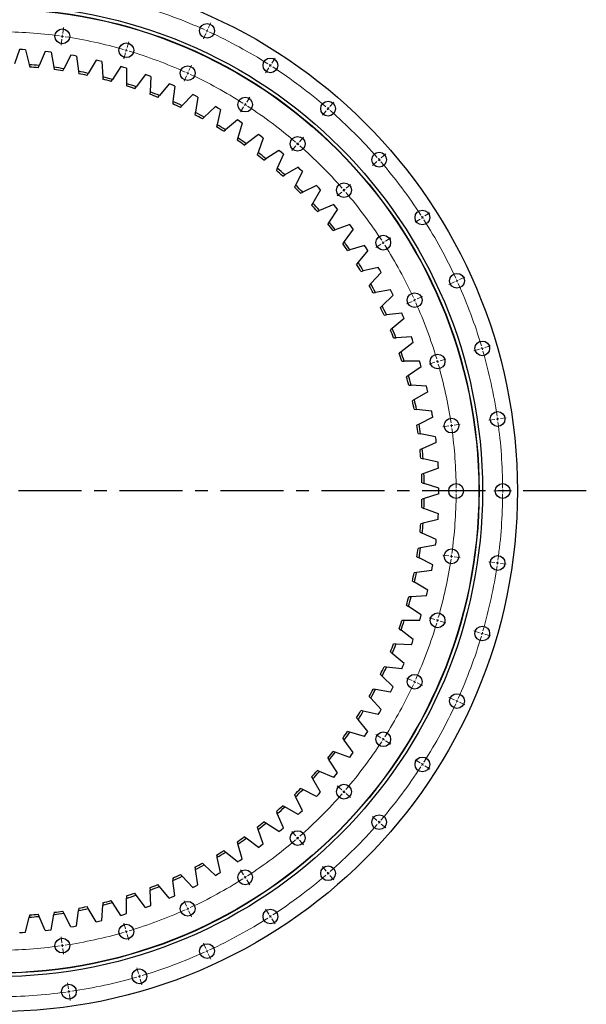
# Model space of a CAD drawing. Header units: millimetres. Extents: x -160 to 9962, y 30105 to 38222.
# Tile 5 of 11: x 2565 to 3563, y 35612 to 37347. Entities that reach past the tile are written whole.
import ezdxf

# ---------------------------------------------------------------- set-up
doc = ezdxf.new("R2010")
doc.units = ezdxf.units.MM
doc.header["$LTSCALE"] = 50
doc.linetypes.add('CENTER', pattern=[10.16, 6.35, -1.27, 1.27, -1.27])

msp = doc.modelspace()

# ---------------------------------------------------------------- linework, layer by layer
at = {"color": 0, "linetype": 'Continuous', "lineweight": 18}
for p, q in [((2897, 37331.6), (2901.3, 37341.1)), ((2640.6, 37322.3), (2642.1, 37332.6)), ((2892.8, 37322.5), (2888.4, 37312.9)), ((2894.9, 37327), (2893.8, 37324.7)), ((2894.9, 37327), (2895.9, 37329.3)), ((2639.2, 37312.4), (2637.7, 37302)), ((2639.9, 37317.3), (2639.5, 37314.8)), ((2639.9, 37317.3), (2640.2, 37319.8)), ((2754.1, 37297.6), (2757, 37307.6)), ((2751.3, 37288), (2748.3, 37277.9)), ((2752.7, 37292.8), (2752, 37290.4)), ((2752.7, 37292.8), (2753.4, 37295.2)), ((3009.2, 37270.3), (3014.8, 37279.1)), ((2860.8, 37252.4), (2859.8, 37250.2)), ((2860.8, 37252.4), (2861.9, 37254.7)), ((2862.9, 37257), (2867.3, 37266.5)), ((3003.8, 37261.9), (2998.1, 37253.1)), ((3006.5, 37266.1), (3005.1, 37264)), ((3006.5, 37266.1), (3007.8, 37268.2)), ((2858.7, 37247.9), (2854.4, 37238.3)), ((2964.8, 37201.3), (2970.5, 37210.2)), ((3111.5, 37193.7), (3118.4, 37201.6)), ((2959.4, 37192.9), (2953.7, 37184.1)), ((2962.1, 37197.1), (2960.8, 37195)), ((2962.1, 37197.1), (2963.5, 37199.2)), ((3104.9, 37186.1), (3098.1, 37178.2)), ((3108.2, 37189.9), (3106.6, 37188)), ((3108.2, 37189.9), (3109.9, 37191.8)), ((3057.8, 37131.7), (3064.7, 37139.7)), ((3051.3, 37124.2), (3044.4, 37116.2)), ((3054.5, 37127.9), (3052.9, 37126)), ((3054.5, 37127.9), (3056.2, 37129.8)), ((3194.3, 37096.7), (3186.4, 37089.9)), ((3198.1, 37100), (3196.2, 37098.4)), ((3198.1, 37100), (3200, 37101.7)), ((3201.9, 37103.3), (3209.8, 37110.2)), ((3136.1, 37046.3), (3134.3, 37044.7)), ((3136.1, 37046.3), (3138, 37048)), ((3139.9, 37049.6), (3147.9, 37056.5)), ((3132.4, 37043), (3124.4, 37036.2)), ((3270.1, 36995.5), (3261.3, 36989.9)), ((3274.3, 36998.2), (3272.2, 36996.9)), ((3274.3, 36998.2), (3276.4, 36999.6)), ((3278.5, 37001), (3287.3, 37006.6)), ((3209.5, 36956.6), (3218.4, 36962.3)), ((3201.1, 36951.2), (3192.3, 36945.5)), ((3205.3, 36953.9), (3203.2, 36952.6)), ((3205.3, 36953.9), (3207.4, 36955.3)), ((3339.8, 36888.7), (3349.3, 36893.1)), ((3330.7, 36884.6), (3321.1, 36880.2)), ((3335.2, 36886.7), (3333, 36885.6)), ((3335.2, 36886.7), (3337.5, 36887.7)), ((3260.6, 36852.6), (3262.9, 36853.6)), ((3265.2, 36854.7), (3274.7, 36859)), ((3256.1, 36850.5), (3246.5, 36846.2)), ((3260.6, 36852.6), (3258.4, 36851.6)), ((3379.7, 36767.6), (3377.3, 36766.9)), ((3379.7, 36767.6), (3382, 36768.3)), ((3384.4, 36769), (3394.5, 36771.9)), ((3374.9, 36766.2), (3364.8, 36763.2)), ((3296.2, 36743.1), (3286.1, 36740.1)), ((3301, 36744.5), (3298.6, 36743.8)), ((3301, 36744.5), (3303.4, 36745.2)), ((3305.8, 36745.9), (3315.8, 36748.8)), ((3411.6, 36644.1), (3422, 36645.5)), ((3320.6, 36631), (3310.2, 36629.5)), ((3325.5, 36631.7), (3323, 36631.3)), ((3325.5, 36631.7), (3328, 36632)), ((3330.5, 36632.4), (3340.9, 36633.9)), ((3401.7, 36642.6), (3391.3, 36641.1)), ((3406.7, 36643.3), (3404.2, 36643)), ((3406.7, 36643.3), (3409.1, 36643.7)), ((3328.7, 36516.5), (3318.2, 36516.5)), ((3333.7, 36516.5), (3331.2, 36516.5)), ((3333.7, 36516.5), (3336.2, 36516.5)), ((3338.7, 36516.5), (3349.2, 36516.5)), ((3410.7, 36516.5), (3400.2, 36516.5)), ((3415.7, 36516.5), (3413.2, 36516.5)), ((3415.7, 36516.5), (3418.2, 36516.5)), ((3420.7, 36516.5), (3431.2, 36516.5)), ((3320.6, 36402.1), (3310.2, 36403.6)), ((3325.5, 36401.4), (3323, 36401.8)), ((3325.5, 36401.4), (3328, 36401)), ((3330.5, 36400.7), (3340.9, 36399.2)), ((3401.7, 36390.4), (3391.3, 36391.9)), ((3406.7, 36389.7), (3404.2, 36390.1)), ((3406.7, 36389.7), (3409.1, 36389.4)), ((3411.6, 36389), (3422, 36387.5)), ((3296.2, 36290), (3286.1, 36293)), ((3301, 36288.6), (3298.6, 36289.3)), ((3301, 36288.6), (3303.4, 36287.9)), ((3305.8, 36287.2), (3315.8, 36284.2)), ((3374.9, 36266.9), (3364.8, 36269.9)), ((3379.7, 36265.5), (3377.3, 36266.2)), ((3379.7, 36265.5), (3382, 36264.8)), ((3384.4, 36264.1), (3394.5, 36261.1)), ((3256.1, 36182.5), (3246.5, 36186.9)), ((3260.6, 36180.5), (3258.4, 36181.5)), ((3260.6, 36180.5), (3262.9, 36179.4)), ((3265.2, 36178.4), (3274.7, 36174)), ((3330.7, 36148.5), (3321.1, 36152.8)), ((3335.2, 36146.4), (3333, 36147.4)), ((3335.2, 36146.4), (3337.5, 36145.4)), ((3339.8, 36144.3), (3349.3, 36140)), ((3201.1, 36081.9), (3192.3, 36087.5)), ((3205.3, 36079.2), (3203.2, 36080.5)), ((3205.3, 36079.2), (3207.4, 36077.8)), ((3209.5, 36076.5), (3218.4, 36070.8)), ((3270.1, 36037.5), (3261.3, 36043.2)), ((3274.3, 36034.8), (3272.2, 36036.2)), ((3274.3, 36034.8), (3276.4, 36033.5)), ((3278.5, 36032.1), (3287.3, 36026.4)), ((3132.4, 35990), (3124.4, 35996.9)), ((3136.1, 35986.8), (3134.3, 35988.4)), ((3136.1, 35986.8), (3138, 35985.1)), ((3139.9, 35983.5), (3147.9, 35976.6)), ((3194.3, 35936.3), (3186.4, 35943.2)), ((3198.1, 35933.1), (3196.2, 35934.7)), ((3051.3, 35908.9), (3044.4, 35916.8)), ((3198.1, 35933.1), (3200, 35931.4)), ((3201.9, 35929.8), (3209.8, 35922.9)), ((3054.5, 35905.1), (3052.9, 35907)), ((3054.5, 35905.1), (3056.2, 35903.2)), ((3057.8, 35901.4), (3064.7, 35893.4)), ((2959.4, 35840.2), (2953.7, 35849)), ((3104.9, 35846.9), (3098.1, 35854.9)), ((2962.1, 35836), (2960.8, 35838.1)), ((2962.1, 35836), (2963.5, 35833.9)), ((2964.8, 35831.8), (2970.5, 35822.9)), ((3108.2, 35843.2), (3106.6, 35845.1)), ((3108.2, 35843.2), (3109.9, 35841.3)), ((3111.5, 35839.4), (3118.4, 35831.5)), ((2858.7, 35785.2), (2854.4, 35794.7)), ((2860.8, 35780.6), (2859.8, 35782.9)), ((2860.8, 35780.6), (2861.9, 35778.4)), ((3003.8, 35771.2), (2998.1, 35780)), ((2862.9, 35776.1), (2867.3, 35766.5)), ((3006.5, 35767), (3005.1, 35769.1)), ((3006.5, 35767), (3007.8, 35764.9)), ((3009.2, 35762.8), (3014.8, 35753.9)), ((2751.3, 35745.1), (2748.3, 35755.2)), ((2639.2, 35720.7), (2637.7, 35731.1)), ((2752.7, 35740.3), (2752, 35742.7)), ((2752.7, 35740.3), (2753.4, 35737.9)), ((2754.1, 35735.5), (2757, 35725.4)), ((2639.9, 35715.8), (2639.5, 35718.2)), ((2639.9, 35715.8), (2640.2, 35713.3)), ((2640.6, 35710.8), (2642.1, 35700.4)), ((2892.8, 35710.6), (2888.4, 35720.2)), ((2894.9, 35706.1), (2893.8, 35708.3)), ((2894.9, 35706.1), (2895.9, 35703.8)), ((2897, 35701.5), (2901.3, 35692)), ((2774.4, 35666.4), (2771.4, 35676.5)), ((2775.8, 35661.6), (2775.1, 35664)), ((2775.8, 35661.6), (2776.5, 35659.2)), ((2777.2, 35656.8), (2780.1, 35646.8)), ((2650.8, 35639.6), (2649.3, 35649.9)), ((2651.5, 35634.6), (2651.2, 35637.1)), ((2651.5, 35634.6), (2651.9, 35632.1)), ((2652.3, 35629.7), (2653.8, 35619.3))]:
    msp.add_line(p, q, dxfattribs=at)
at = {"color": 7, "linetype": 'Continuous', "lineweight": 25}
for p, q in [((2564.8, 37294.3), (2555.5, 37268.9)), ((2570, 37294), (2564.8, 37294.3)), ((2575.2, 37293.7), (2570, 37294)), ((2575.2, 37293.7), (2581.5, 37267.4)), ((2610, 37290.6), (2599.2, 37265.8)), ((2615.2, 37290.1), (2610, 37290.6)), ((2620.3, 37289.4), (2615.2, 37290.1)), ((2620.3, 37289.4), (2625.1, 37262.8)), ((2654.9, 37284.4), (2642.6, 37260.2)), ((2660, 37283.5), (2654.9, 37284.4)), ((2665.1, 37282.6), (2660, 37283.5)), ((2665.1, 37282.6), (2668.3, 37255.7)), ((2699.3, 37275.5), (2685.7, 37252.1)), ((2704.3, 37274.3), (2699.3, 37275.5)), ((2709.4, 37273.1), (2704.3, 37274.3)), ((2709.4, 37273.1), (2711.1, 37246.1)), ((2581.5, 37267.4), (2582.5, 37263.3)), ((2597.5, 37262), (2599.2, 37265.8)), ((2625.1, 37262.8), (2625.8, 37258.7)), ((2640.7, 37256.5), (2642.6, 37260.2)), ((2668.3, 37255.7), (2668.8, 37251.5)), ((2683.6, 37248.5), (2685.7, 37252.1)), ((2743.1, 37264.1), (2728.2, 37241.5)), ((2748.1, 37262.6), (2743.1, 37264.1)), ((2753.1, 37261.1), (2748.1, 37262.6)), ((2753.1, 37261.1), (2753.2, 37234.1)), ((2711.1, 37246.1), (2711.3, 37241.9)), ((2725.9, 37238), (2728.2, 37241.5)), ((2786.2, 37250.1), (2770, 37228.5)), ((2791.1, 37248.4), (2786.2, 37250.1)), ((2796, 37246.6), (2791.1, 37248.4)), ((2796, 37246.6), (2794.5, 37219.6)), ((2753.2, 37234.1), (2753.2, 37229.9)), ((2767.5, 37225.1), (2770, 37228.5)), ((2794.5, 37219.6), (2794.3, 37215.4)), ((2828.4, 37233.7), (2811, 37213)), ((2833.2, 37231.6), (2828.4, 37233.7)), ((2838, 37229.6), (2833.2, 37231.6)), ((2838, 37229.6), (2834.9, 37202.7)), ((2808.3, 37209.8), (2811, 37213)), ((2834.9, 37202.7), (2834.4, 37198.5)), ((2869.6, 37214.8), (2851, 37195.2)), ((2874.3, 37212.5), (2869.6, 37214.8)), ((2878.9, 37210.1), (2874.3, 37212.5)), ((2878.9, 37210.1), (2874.3, 37183.5)), ((2848.1, 37192.1), (2851, 37195.2)), ((2874.3, 37183.5), (2873.6, 37179.4)), ((2909.6, 37193.6), (2889.9, 37175.1)), ((2914.1, 37191), (2909.6, 37193.6)), ((2918.6, 37188.4), (2912.5, 37162)), ((2918.6, 37188.4), (2914.1, 37191)), ((2886.8, 37172.2), (2889.9, 37175.1)), ((2948.3, 37170), (2927.6, 37152.7)), ((2952.7, 37167.2), (2948.3, 37170)), ((2957, 37164.3), (2952.7, 37167.2)), ((2912.5, 37162), (2911.5, 37157.9)), ((2924.3, 37150), (2927.6, 37152.7)), ((2957, 37164.3), (2949.4, 37138.4)), ((2949.4, 37138.4), (2948.2, 37134.4)), ((2985.6, 37144.3), (2963.9, 37128.2)), ((2994, 37138.1), (2984.8, 37112.7)), ((2989.8, 37141.2), (2985.6, 37144.3)), ((2994, 37138.1), (2989.8, 37141.2)), ((2960.5, 37125.7), (2963.9, 37128.2)), ((3021.3, 37116.4), (2998.7, 37101.7)), ((3025.3, 37113.1), (3021.3, 37116.4)), ((2984.8, 37112.7), (2983.4, 37108.7)), ((2995.2, 37099.4), (2998.7, 37101.7)), ((3029.3, 37109.8), (3018.7, 37084.9)), ((3029.3, 37109.8), (3025.3, 37113.1)), ((3018.7, 37084.9), (3017, 37081)), ((3055.4, 37086.6), (3031.9, 37073.1)), ((3062.9, 37079.4), (3050.9, 37055.2)), ((3059.2, 37083), (3055.4, 37086.6)), ((3062.9, 37079.4), (3059.2, 37083)), ((3028.3, 37071), (3031.9, 37073.1)), ((3050.9, 37055.2), (3049, 37051.5)), ((3087.6, 37054.7), (3063.4, 37042.7)), ((3094.8, 37047.2), (3081.3, 37023.7)), ((3091.2, 37051), (3087.6, 37054.7)), ((3094.8, 37047.2), (3091.2, 37051)), ((3059.7, 37040.8), (3063.4, 37042.7)), ((3081.3, 37023.7), (3079.2, 37020.1)), ((3089.2, 37008.8), (3093.1, 37010.5)), ((3118, 37021.1), (3093.1, 37010.5)), ((3124.7, 37013.1), (3109.9, 36990.5)), ((3121.3, 37017.1), (3118, 37021.1)), ((3124.7, 37013.1), (3121.3, 37017.1)), ((3109.9, 36990.5), (3107.6, 36987)), ((3116.9, 36975.2), (3120.9, 36976.6)), ((3146.3, 36985.8), (3120.9, 36976.6)), ((3152.5, 36977.4), (3136.4, 36955.7)), ((3149.4, 36981.6), (3146.3, 36985.8)), ((3152.5, 36977.4), (3149.4, 36981.6)), ((3136.4, 36955.7), (3133.9, 36952.3)), ((3142.6, 36940), (3146.6, 36941.1)), ((3172.5, 36948.8), (3146.6, 36941.1)), ((3178.2, 36940.1), (3160.9, 36919.4)), ((3175.4, 36944.5), (3172.5, 36948.8)), ((3178.2, 36940.1), (3175.4, 36944.5)), ((3160.9, 36919.4), (3158.2, 36916.1)), ((3196.6, 36910.4), (3170.2, 36904.3)), ((3199.2, 36905.9), (3196.6, 36910.4)), ((3201.8, 36901.4), (3199.2, 36905.9)), ((3166.2, 36903.3), (3170.2, 36904.3)), ((3201.8, 36901.4), (3183.3, 36881.7)), ((3183.3, 36881.7), (3180.4, 36878.6)), ((3218.3, 36870.7), (3191.7, 36866.1)), ((3220.7, 36866.1), (3218.3, 36870.7)), ((3187.6, 36865.4), (3191.7, 36866.1)), ((3223, 36861.4), (3203.4, 36842.8)), ((3223, 36861.4), (3220.7, 36866.1)), ((3203.4, 36842.8), (3200.3, 36839.9)), ((3206.7, 36826.2), (3210.9, 36826.7)), ((3237.8, 36829.8), (3210.9, 36826.7)), ((3241.9, 36820.2), (3221.2, 36802.8)), ((3239.8, 36825), (3237.8, 36829.8)), ((3241.9, 36820.2), (3239.8, 36825)), ((3221.2, 36802.8), (3218, 36800.1)), ((3223.6, 36786.1), (3227.8, 36786.3)), ((3254.8, 36787.8), (3227.8, 36786.3)), ((3256.6, 36782.9), (3254.8, 36787.8)), ((3258.3, 36778), (3236.7, 36761.8)), ((3258.3, 36778), (3256.6, 36782.9)), ((3236.7, 36761.8), (3233.3, 36759.3)), ((3238.1, 36745), (3242.3, 36745)), ((3269.3, 36744.9), (3242.3, 36745)), ((3272.3, 36734.9), (3249.7, 36720)), ((3270.8, 36739.9), (3269.3, 36744.9)), ((3272.3, 36734.9), (3270.8, 36739.9)), ((3249.7, 36720), (3246.2, 36717.7)), ((3250.1, 36703.1), (3254.3, 36702.8)), ((3281.3, 36701.2), (3254.3, 36702.8)), ((3282.6, 36696.1), (3281.3, 36701.2)), ((3283.7, 36691.1), (3260.3, 36677.5)), ((3283.7, 36691.1), (3282.6, 36696.1)), ((3260.3, 36677.5), (3256.7, 36675.4)), ((3259.8, 36660.6), (3263.9, 36660.1)), ((3290.8, 36656.9), (3263.9, 36660.1)), ((3292.6, 36646.7), (3268.5, 36634.4)), ((3291.7, 36651.8), (3290.8, 36656.9)), ((3292.6, 36646.7), (3291.7, 36651.8)), ((3268.5, 36634.4), (3264.7, 36632.5)), ((3266.9, 36617.6), (3271, 36616.9)), ((3297.6, 36612.1), (3271, 36616.9)), ((3298.3, 36607), (3297.6, 36612.1)), ((3298.8, 36601.8), (3274.1, 36591)), ((3298.8, 36601.8), (3298.3, 36607)), ((3274.1, 36591), (3270.2, 36589.3)), ((3271.5, 36574.3), (3275.6, 36573.3)), ((3301.9, 36567), (3275.6, 36573.3)), ((3302.2, 36561.8), (3301.9, 36567)), ((3302.5, 36556.6), (3302.2, 36561.8)), ((3277.1, 36547.3), (3273.2, 36545.9)), ((3302.5, 36556.6), (3277.1, 36547.3)), ((3273.6, 36530.8), (3277.6, 36529.6)), ((3303.5, 36521.7), (3277.6, 36529.6)), ((3303.5, 36511.3), (3277.6, 36503.5)), ((3303.5, 36516.5), (3303.5, 36521.7)), ((3303.5, 36511.3), (3303.5, 36516.5)), ((3277.6, 36503.5), (3273.6, 36502.3)), ((3273.2, 36487.2), (3277.1, 36485.8)), ((3302.5, 36476.4), (3277.1, 36485.8)), ((3302.2, 36471.3), (3302.5, 36476.4)), ((3275.6, 36459.7), (3271.5, 36458.8)), ((3301.9, 36466.1), (3275.6, 36459.7)), ((3301.9, 36466.1), (3302.2, 36471.3)), ((3270.2, 36443.8), (3274.1, 36442.1)), ((3298.8, 36431.3), (3274.1, 36442.1)), ((3297.6, 36421), (3271, 36416.2)), ((3297.6, 36421), (3298.3, 36426.1)), ((3298.3, 36426.1), (3298.8, 36431.3)), ((3271, 36416.2), (3266.9, 36415.4)), ((3264.7, 36400.5), (3268.5, 36398.6)), ((3292.6, 36386.4), (3268.5, 36398.6)), ((3291.7, 36381.3), (3292.6, 36386.4)), ((3263.9, 36373), (3259.8, 36372.5)), ((3290.8, 36376.2), (3263.9, 36373)), ((3290.8, 36376.2), (3291.7, 36381.3)), ((3256.7, 36357.7), (3260.3, 36355.6)), ((3283.7, 36342), (3260.3, 36355.6)), ((3281.3, 36331.9), (3282.6, 36336.9)), ((3282.6, 36336.9), (3283.7, 36342)), ((3254.3, 36330.2), (3250.1, 36330)), ((3281.3, 36331.9), (3254.3, 36330.2)), ((3246.2, 36315.4), (3249.7, 36313.1)), ((3272.3, 36298.2), (3249.7, 36313.1)), ((3270.8, 36293.2), (3272.3, 36298.2)), ((3242.3, 36288.1), (3238.1, 36288.1)), ((3269.3, 36288.2), (3242.3, 36288.1)), ((3269.3, 36288.2), (3270.8, 36293.2)), ((3233.3, 36273.8), (3236.7, 36271.3)), ((3258.3, 36255.1), (3236.7, 36271.3)), ((3227.8, 36246.8), (3223.6, 36247)), ((3254.8, 36245.3), (3227.8, 36246.8)), ((3254.8, 36245.3), (3256.6, 36250.2)), ((3256.6, 36250.2), (3258.3, 36255.1)), ((3218, 36233), (3221.2, 36230.3)), ((3241.9, 36212.9), (3221.2, 36230.3)), ((3239.8, 36208.1), (3241.9, 36212.9)), ((3210.9, 36206.4), (3206.7, 36206.8)), ((3237.8, 36203.3), (3210.9, 36206.4)), ((3237.8, 36203.3), (3239.8, 36208.1)), ((3200.3, 36193.2), (3203.4, 36190.3)), ((3223, 36171.7), (3203.4, 36190.3)), ((3191.7, 36167), (3187.6, 36167.7)), ((3218.3, 36162.4), (3191.7, 36167)), ((3218.3, 36162.4), (3220.7, 36167)), ((3220.7, 36167), (3223, 36171.7)), ((3180.4, 36154.4), (3183.3, 36151.4)), ((3201.8, 36131.6), (3183.3, 36151.4)), ((3170.2, 36128.8), (3166.2, 36129.8)), ((3196.6, 36122.7), (3170.2, 36128.8)), ((3196.6, 36122.7), (3199.2, 36127.1)), ((3199.2, 36127.1), (3201.8, 36131.6)), ((3158.2, 36116.9), (3160.9, 36113.7)), ((3178.2, 36092.9), (3160.9, 36113.7)), ((3146.6, 36091.9), (3142.6, 36093.1)), ((3172.5, 36084.3), (3146.6, 36091.9)), ((3175.4, 36088.6), (3178.2, 36092.9)), ((3133.9, 36080.8), (3136.4, 36077.4)), ((3152.5, 36055.7), (3136.4, 36077.4)), ((3172.5, 36084.3), (3175.4, 36088.6)), ((3120.9, 36056.5), (3116.9, 36057.9)), ((3146.3, 36047.3), (3120.9, 36056.5)), ((3149.4, 36051.5), (3152.5, 36055.7)), ((3107.6, 36046.1), (3109.9, 36042.6)), ((3124.7, 36019.9), (3109.9, 36042.6)), ((3146.3, 36047.3), (3149.4, 36051.5)), ((3093.1, 36022.6), (3089.2, 36024.3)), ((3118, 36012), (3093.1, 36022.6)), ((3079.2, 36013), (3081.3, 36009.4)), ((3094.8, 35985.9), (3081.3, 36009.4)), ((3118, 36012), (3121.3, 36015.9)), ((3121.3, 36015.9), (3124.7, 36019.9)), ((3063.4, 35990.4), (3059.7, 35992.3)), ((3087.6, 35978.3), (3063.4, 35990.4)), ((3049, 35981.6), (3050.9, 35977.9)), ((3062.9, 35953.6), (3050.9, 35977.9)), ((3087.6, 35978.3), (3091.2, 35982.1)), ((3091.2, 35982.1), (3094.8, 35985.9)), ((3017, 35952), (3018.7, 35948.2)), ((3031.9, 35960), (3028.3, 35962.1)), ((3055.4, 35946.5), (3031.9, 35960)), ((3059.2, 35950.1), (3062.9, 35953.6)), ((3029.3, 35923.3), (3018.7, 35948.2)), ((3055.4, 35946.5), (3059.2, 35950.1)), ((2983.4, 35924.4), (2984.8, 35920.4)), ((2994, 35895), (2984.8, 35920.4)), ((2998.7, 35931.4), (2995.2, 35933.7)), ((3021.3, 35916.6), (2998.7, 35931.4)), ((3021.3, 35916.6), (3025.3, 35919.9)), ((3025.3, 35919.9), (3029.3, 35923.3)), ((2963.9, 35904.8), (2960.5, 35907.3)), ((2985.6, 35888.8), (2963.9, 35904.8)), ((2927.6, 35880.3), (2924.3, 35883)), ((2948.2, 35898.7), (2949.4, 35894.7)), ((2957, 35868.7), (2949.4, 35894.7)), ((2985.6, 35888.8), (2989.8, 35891.8)), ((2989.8, 35891.8), (2994, 35895)), ((2911.5, 35875.1), (2912.5, 35871)), ((2918.6, 35844.7), (2912.5, 35871)), ((2948.3, 35863), (2927.6, 35880.3)), ((2948.3, 35863), (2952.7, 35865.9)), ((2952.7, 35865.9), (2957, 35868.7)), ((2873.6, 35853.7), (2874.3, 35849.6)), ((2878.9, 35822.9), (2874.3, 35849.6)), ((2889.9, 35858), (2886.8, 35860.9)), ((2909.6, 35839.5), (2889.9, 35858)), ((2834.4, 35834.6), (2834.9, 35830.4)), ((2838, 35803.5), (2834.9, 35830.4)), ((2851, 35837.9), (2848.1, 35840.9)), ((2869.6, 35818.3), (2851, 35837.9)), ((2909.6, 35839.5), (2914.1, 35842.1)), ((2914.1, 35842.1), (2918.6, 35844.7)), ((2794.3, 35817.7), (2794.5, 35813.5)), ((2796, 35786.5), (2794.5, 35813.5)), ((2811, 35820.1), (2808.3, 35823.3)), ((2828.4, 35799.4), (2811, 35820.1)), ((2869.6, 35818.3), (2874.3, 35820.6)), ((2874.3, 35820.6), (2878.9, 35822.9)), ((2753.1, 35772), (2753.2, 35799)), ((2753.2, 35803.2), (2753.2, 35799)), ((2770, 35804.6), (2767.5, 35808)), ((2786.2, 35783), (2770, 35804.6)), ((2828.4, 35799.4), (2833.2, 35801.4)), ((2833.2, 35801.4), (2838, 35803.5)), ((2668.8, 35781.5), (2668.3, 35777.4)), ((2685.7, 35780.9), (2683.6, 35784.6)), ((2699.3, 35757.6), (2685.7, 35780.9)), ((2709.4, 35760), (2711.1, 35787)), ((2711.3, 35791.1), (2711.1, 35787)), ((2728.2, 35791.5), (2725.9, 35795)), ((2743.1, 35769), (2728.2, 35791.5)), ((2786.2, 35783), (2791.1, 35784.7)), ((2791.1, 35784.7), (2796, 35786.5)), ((2575.2, 35739.4), (2581.5, 35765.7)), ((2582.5, 35769.8), (2581.5, 35765.7)), ((2599.2, 35767.2), (2597.5, 35771.1)), ((2610, 35742.4), (2599.2, 35767.2)), ((2620.3, 35743.6), (2625.1, 35770.3)), ((2625.8, 35774.4), (2625.1, 35770.3)), ((2642.6, 35772.8), (2640.7, 35776.6)), ((2654.9, 35748.7), (2642.6, 35772.8)), ((2665.1, 35750.5), (2668.3, 35777.4)), ((2743.1, 35769), (2748.1, 35770.5)), ((2748.1, 35770.5), (2753.1, 35772)), ((2615.2, 35743), (2620.3, 35743.6)), ((2654.9, 35748.7), (2660, 35749.6)), ((2660, 35749.6), (2665.1, 35750.5)), ((2699.3, 35757.6), (2704.3, 35758.7)), ((2704.3, 35758.7), (2709.4, 35760)), ((2564.8, 35738.8), (2570, 35739.1)), ((2570, 35739.1), (2575.2, 35739.4)), ((2610, 35742.4), (2615.2, 35743))]:
    msp.add_line(p, q, dxfattribs=at)
at = {"linetype": 'CENTER', "ltscale": 0.35}
msp.add_line((3563, 36516.5), (1486.4, 36516.5), dxfattribs=at)
at = {"color": 7, "linetype": 'Continuous', "lineweight": 25}
for centre, radius in [((2524.7, 36516.5), 917), ((2524.7, 36516.5), 855.5), ((2524.7, 36516.5), 849.5), ((2524.7, 36516.5), 849), ((2894.9, 37327), 13), ((2639.9, 37317.3), 13), ((2752.7, 37292.8), 13), ((3006.5, 37266.1), 13), ((2860.8, 37252.4), 13), ((2962.1, 37197.1), 13), ((3108.2, 37189.9), 13), ((3054.5, 37127.9), 13), ((3198.1, 37100), 13), ((3136.1, 37046.3), 13), ((3274.3, 36998.2), 13), ((3205.3, 36953.9), 13), ((3335.2, 36886.7), 13), ((3260.6, 36852.6), 13), ((3379.7, 36767.6), 13), ((3301, 36744.5), 13), ((3406.7, 36643.3), 13), ((3325.5, 36631.7), 13), ((3333.7, 36516.5), 13), ((3415.7, 36516.5), 13), ((3325.5, 36401.4), 13), ((3406.7, 36389.7), 13), ((3301, 36288.6), 13), ((3379.7, 36265.5), 13), ((3260.6, 36180.5), 13), ((3335.2, 36146.4), 13), ((3205.3, 36079.2), 13), ((3274.3, 36034.8), 13), ((3136.1, 35986.8), 13), ((3198.1, 35933.1), 13), ((3054.5, 35905.1), 13), ((2962.1, 35836), 13), ((3108.2, 35843.2), 13), ((2860.8, 35780.6), 13), ((3006.5, 35767), 13), ((2752.7, 35740.3), 13), ((2639.9, 35715.8), 13), ((2894.9, 35706.1), 13), ((2775.8, 35661.6), 13), ((2651.5, 35634.6), 13)]:
    msp.add_circle(centre, radius, dxfattribs=at)
at = {"color": 0, "linetype": 'Continuous', "lineweight": 18}
for radius, start, end in [(891, 65.7761, 73.3148), (809, 82.1723, 89.6459), (891, 65.4545, 65.6153), (891, 65.2938, 65.4545), (891, 57.5943, 65.133), (809, 81.8182, 81.9952), (809, 81.6411, 81.8182), (809, 73.9905, 81.4641), (809, 73.6364, 73.8134), (809, 73.4593, 73.6364), (809, 65.8087, 73.2822), (809, 65.4545, 65.6316), (809, 65.2775, 65.4545), (891, 57.2727, 57.4335), (891, 57.112, 57.2727), (891, 49.4124, 56.9512), (809, 57.6268, 65.1004), (809, 57.2727, 57.4498), (809, 57.0957, 57.2727), (809, 49.445, 56.9186), (891, 49.0909, 49.2517), (891, 48.9301, 49.0909), (891, 41.2306, 48.7694), (809, 49.0909, 49.268), (809, 48.9139, 49.0909), (809, 41.2632, 48.7368), (891, 40.9091, 41.0699), (891, 40.7483, 40.9091), (891, 33.0488, 40.5876), (809, 40.9091, 41.0861), (809, 40.732, 40.9091), (809, 33.0814, 40.555), (891, 32.7273, 32.888), (891, 32.5665, 32.7273), (891, 24.867, 32.4057), (809, 32.7273, 32.9043), (809, 32.5502, 32.7273), (809, 24.8996, 32.3732), (891, 24.5455, 24.7062), (891, 24.3847, 24.5455), (891, 16.6852, 24.2239), (809, 24.5455, 24.7225), (809, 24.3684, 24.5455), (809, 16.7178, 24.1913), (891, 16.3636, 16.5244), (891, 16.2029, 16.3636), (891, 8.5033, 16.0421), (809, 16.3636, 16.5407), (809, 16.1866, 16.3636), (809, 8.5359, 16.0095), (891, 8.1818, 8.3426), (809, 8.1818, 8.3589), (809, 8.0048, 8.1818), (891, 8.0211, 8.1818), (891, 0.3215, 7.8603), (809, 0.3541, 7.8277), (809, 352.1723, 359.6459), (809, 0, 0.1771), (809, 359.8229, 0), (891, 352.1397, 359.6785), (891, 0, 0.1608), (891, 359.8392, 0), (809, 351.8182, 351.9952), (809, 343.9905, 351.4641), (809, 351.6411, 351.8182), (891, 351.6574, 351.8182), (891, 351.8182, 351.9789), (891, 343.9579, 351.4967), (809, 335.8087, 343.2822), (809, 343.4593, 343.6364), (809, 343.6364, 343.8134), (891, 343.4756, 343.6364), (891, 343.6364, 343.7971), (891, 335.7761, 343.3148), (809, 335.2775, 335.4545), (809, 335.4545, 335.6316), (809, 327.6268, 335.1004), (891, 335.2938, 335.4545), (891, 335.4545, 335.6153), (891, 327.5943, 335.133), (809, 319.445, 326.9186), (809, 327.0957, 327.2727), (809, 327.2727, 327.4498), (891, 319.4124, 326.9512), (891, 327.112, 327.2727), (891, 327.2727, 327.4335), (809, 318.9139, 319.0909), (809, 319.0909, 319.268), (809, 311.2632, 318.7368), (891, 319.0909, 319.2517), (891, 311.2306, 318.7694), (891, 318.9301, 319.0909), (809, 303.0814, 310.555), (809, 310.732, 310.9091), (809, 310.9091, 311.0861), (809, 294.8996, 302.3732), (809, 302.5502, 302.7273), (809, 302.7273, 302.9043), (891, 303.0488, 310.5876), (891, 310.7483, 310.9091), (891, 310.9091, 311.0699), (809, 286.7178, 294.1913), (809, 294.3684, 294.5455), (809, 294.5455, 294.7225), (891, 294.867, 302.4057), (891, 302.5665, 302.7273), (891, 302.7273, 302.888), (809, 278.5359, 286.0095), (809, 286.1866, 286.3636), (809, 286.3636, 286.5407), (809, 270.3541, 277.8277), (809, 278.0048, 278.1818), (809, 278.1818, 278.3589), (891, 286.6852, 294.2239), (891, 294.3847, 294.5455), (891, 294.5455, 294.7062), (891, 278.5033, 286.0421), (891, 286.2029, 286.3636), (891, 286.3636, 286.5244), (891, 270.3215, 277.8603), (891, 278.0211, 278.1818), (891, 278.1818, 278.3426)]:
    msp.add_arc((2524.7, 36516.5), radius, start, end, dxfattribs=at)
at = {"color": 7, "linetype": 'Continuous', "lineweight": 25}
for radius, start, end in [(753, 84.3252, 85.6748), (749, 84.4237, 85.5763), (753, 80.9918, 82.3415), (749, 81.0904, 82.243), (753, 77.6585, 79.0082), (749, 77.757, 78.9096), (753, 74.3252, 75.6748), (749, 74.4237, 75.5763), (753, 70.9918, 72.3415), (749, 71.0904, 72.243), (753, 67.6585, 69.0082), (749, 67.757, 68.9096), (753, 64.3252, 65.6748), (749, 64.4237, 65.5763), (753, 60.9918, 62.3415), (749, 61.0904, 62.243), (749, 57.757, 58.9096), (753, 57.6585, 59.0082), (749, 54.4237, 55.5763), (753, 54.3252, 55.6748), (749, 51.0904, 52.243), (753, 50.9918, 52.3415), (749, 47.757, 48.9096), (753, 47.6585, 49.0082), (749, 44.4237, 45.5763), (753, 44.3252, 45.6748), (749, 41.0904, 42.243), (753, 40.9918, 42.3415), (749, 37.757, 38.9096), (753, 37.6585, 39.0082), (749, 34.4237, 35.5763), (753, 34.3252, 35.6748), (749, 31.0904, 32.243), (753, 30.9918, 32.3415), (749, 27.757, 28.9096), (753, 27.6585, 29.0082), (749, 24.4237, 25.5763), (753, 24.3252, 25.6748), (753, 20.9918, 22.3415), (749, 21.0904, 22.243), (749, 17.757, 18.9096), (753, 17.6585, 19.0082), (749, 14.4237, 15.5763), (753, 14.3252, 15.6748), (749, 11.0904, 12.243), (753, 10.9918, 12.3415), (749, 7.757, 8.9096), (753, 7.6585, 9.0082), (749, 4.4237, 5.5763), (753, 4.3252, 5.6748), (749, 1.0904, 2.243), (753, 0.9918, 2.3415), (749, 357.757, 358.9096), (753, 357.6585, 359.0082), (749, 354.4237, 355.5763), (753, 354.3252, 355.6748), (749, 351.0904, 352.243), (753, 350.9918, 352.3415), (749, 347.757, 348.9096), (753, 347.6585, 349.0082), (749, 344.4237, 345.5763), (753, 344.3252, 345.6748), (749, 341.0904, 342.243), (753, 340.9918, 342.3415), (749, 337.757, 338.9096), (753, 337.6585, 339.0082), (749, 334.4237, 335.5763), (753, 334.3252, 335.6748), (749, 331.0904, 332.243), (753, 330.9918, 332.3415), (749, 327.757, 328.9096), (753, 327.6585, 329.0082), (749, 324.4237, 325.5763), (753, 324.3252, 325.6748), (749, 321.0904, 322.243), (753, 320.9918, 322.3415), (749, 317.757, 318.9096), (753, 317.6585, 319.0082), (749, 314.4237, 315.5763), (753, 314.3252, 315.6748), (749, 311.0904, 312.243), (753, 310.9918, 312.3415), (749, 307.757, 308.9096), (753, 307.6585, 309.0082), (749, 304.4237, 305.5763), (753, 304.3252, 305.6748), (749, 301.0904, 302.243), (753, 300.9918, 302.3415), (749, 297.757, 298.9096), (753, 297.6585, 299.0082), (749, 294.4237, 295.5763), (753, 294.3252, 295.6748), (749, 291.0904, 292.243), (753, 290.9918, 292.3415), (749, 287.757, 288.9096), (753, 287.6585, 289.0082), (753, 280.9918, 282.3415), (749, 281.0904, 282.243), (753, 284.3252, 285.6748), (749, 284.4237, 285.5763), (753, 274.3252, 275.6748), (749, 274.4237, 275.5763), (753, 277.6585, 279.0082), (749, 277.757, 278.9096)]:
    msp.add_arc((2524.7, 36516.5), radius, start, end, dxfattribs=at)

doc.saveas('drawing.dxf')
